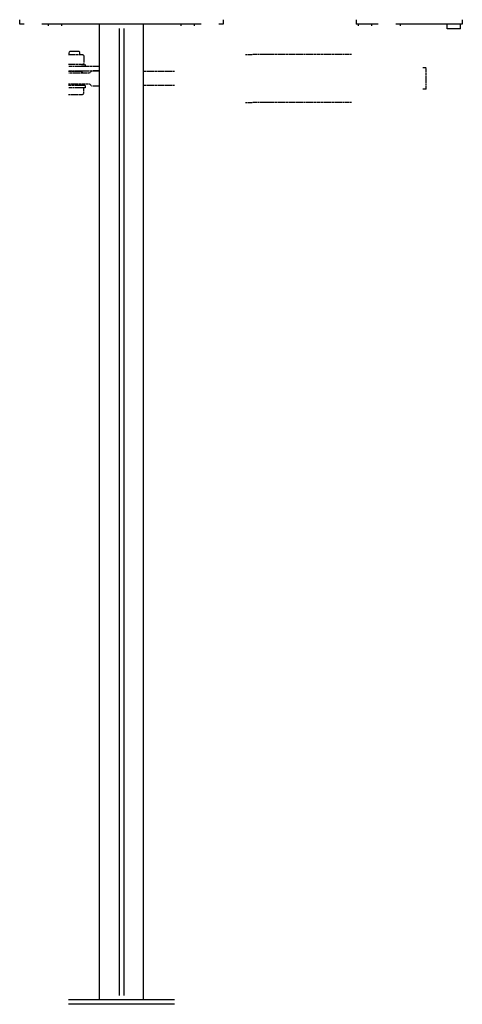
# Model space of a CAD drawing. Header units: millimetres. Extents: x 25 to 525, y -556 to 556.
import ezdxf

# ---------------------------------------------------------------- set-up
doc = ezdxf.new("R2010")
doc.units = ezdxf.units.MM
doc.header["$LTSCALE"] = 2
doc.linetypes.add('CENTER', pattern=[2, 1.25, -0.25, 0.25, -0.25])
doc.layers.add('Centre Lines', color=4, linetype='CENTER', lineweight=25)
doc.layers.add('Maxi', color=31, linetype='CONTINUOUS', lineweight=25)

msp = doc.modelspace()

# ---------------------------------------------------------------- linework, layer by layer
at = {"layer": 'Centre Lines'}
for p, q in [((94.8, 516.8), (80, 516.8)), ((82.1, 521), (81, 519.9)), ((81, 516.8), (81, 519.9)), ((82.1, 521), (91.9, 521)), ((93, 519.9), (91.9, 521)), ((93, 516.8), (93, 519.9)), ((97.4, 515.9), (97.4, 506.9)), ((280, 517), (288, 517.2)), ((400, 517), (288, 517)), ((94.8, 506), (80, 506)), ((115, 503.5), (80, 503.5)), ((94.8, 506), (99, 506)), ((99, 506), (99, 503.5)), ((484, 502), (480, 502)), ((484, 478), (484, 502)), ((115, 498.5), (80, 498.5)), ((94.7, 498), (80, 498)), ((104, 496), (80, 496)), ((106.8, 498.8), (104, 496)), ((115, 498.8), (106.7, 498.8)), ((200, 498), (165, 498)), ((80, 484), (104, 484)), ((94.7, 482), (80, 482)), ((99, 479.5), (80, 479.5)), ((99, 482), (94.7, 482)), ((97.4, 472.9), (97.4, 479.5)), ((99, 482), (99, 479.5)), ((104, 484), (106.8, 481.2)), ((115, 481.2), (106.7, 481.2)), ((200, 482), (165, 482)), ((80, 472), (94.8, 472)), ((484, 478), (480, 478)), ((280, 463), (288, 462.8)), ((400, 463), (288, 463))]:
    msp.add_line(p, q, dxfattribs=at)
for centre, radius, start, end in [((94.8, 512.6), 4.23, 52.1211, 90), ((94.8, 510.2), 4.23, 270, 307.8789), ((87, 490), 11.1, 32.679, 46.0471), ((87, 490), 11.1, 313.9529, 327.321), ((94.8, 476.2), 4.23, 270, 307.8789)]:
    msp.add_arc(centre, radius, start, end, dxfattribs=at)
at = {"layer": 'Maxi'}
for p, q in [((25, 551.5), (25, 556.5)), ((255, 556.5), (255, 551.5)), ((405, 556.5), (405, 551.5)), ((525, 556.5), (525, 551.5)), ((30, 551.5), (25, 551.5)), ((230, 551.5), (50, 551.5)), ((57.5, 549.5), (57.5, 551.5)), ((72.5, 549.5), (72.5, 551.5)), ((115, -551.5), (115, 551.5)), ((137.5, 546.5), (137.5, -546.5)), ((142.5, 546.5), (142.5, -546.5)), ((165, -551.5), (165, 551.5)), ((207.5, 549.5), (207.5, 551.5)), ((222.5, 549.5), (222.5, 551.5)), ((255, 551.5), (250, 551.5)), ((430, 551.5), (405, 551.5)), ((407.8, 549.5), (407.8, 551.5)), ((422.9, 549.5), (422.9, 551.5)), ((525, 551.5), (450, 551.5)), ((455, 551.5), (455, 549.5)), ((507.8, 546.2), (507.8, 551.5)), ((522.9, 546.2), (507.8, 546.2)), ((522.9, 546.2), (522.9, 551.5)), ((200, -551.5), (80, -551.5)), ((200, -556.5), (80, -556.5))]:
    msp.add_line(p, q, dxfattribs=at)

doc.saveas('drawing.dxf')
